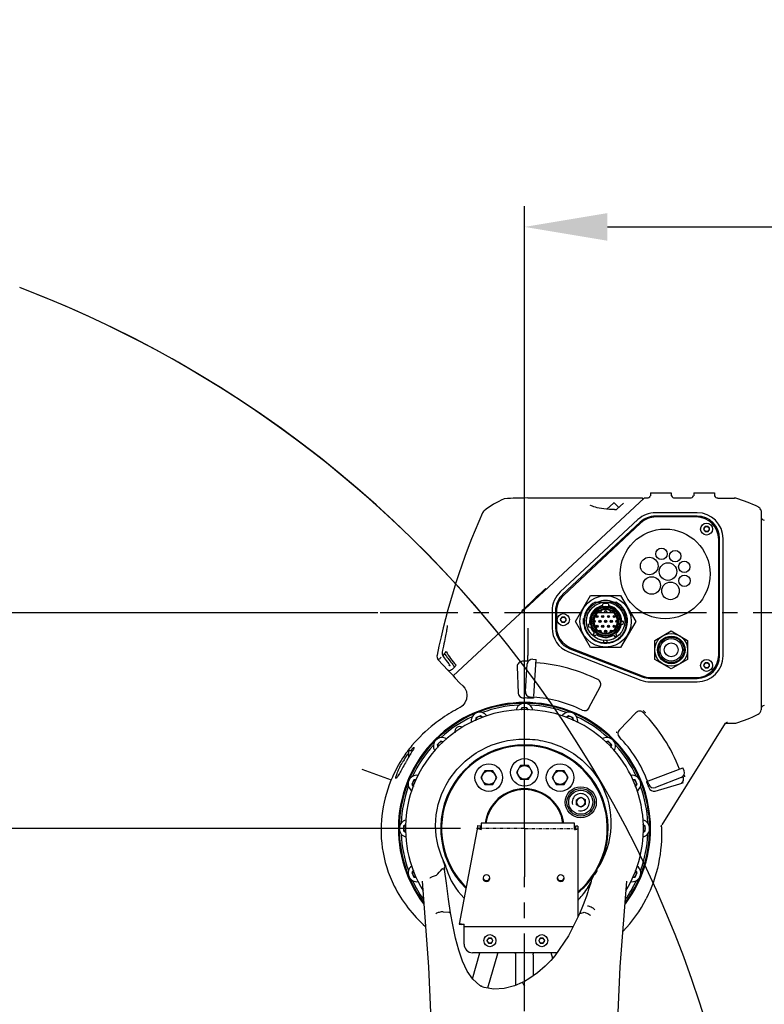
# Model space of a CAD drawing. Header units: millimetres. Extents: x 4086 to 10416, y 123 to 1549.
# Tile 95 of 99: x 9368 to 9439, y 1194 to 1289. Entities that reach past the tile are written whole.
import ezdxf

# ---------------------------------------------------------------- set-up
doc = ezdxf.new("R2010")
doc.units = ezdxf.units.MM
doc.linetypes.add('CENTER', pattern=[0.6, 0.375, -0.075, 0.075, -0.075])
for name, color, linetype in [('中心线', 7, 'Continuous'), ('尺寸标注', 7, 'Continuous'), ('运动范围', 7, 'Continuous')]:
    doc.layers.add(name, color=color, linetype=linetype)
doc.styles.add('思源黑', font='SourceHanSansCN-Normal.ttf')
doc.dimstyles.new('尺寸标注_1_6比例中六', dxfattribs={"dimtxt": 10, "dimasz": 8, "dimexe": 2, "dimexo": 1.5, "dimgap": 1, "dimtad": 1, "dimdec": 1, "dimlfac": 6, "dimdsep": 46, "dimtxsty": '思源黑', "dimcen": 0.09, "dimadec": 0, "dimazin": 0, "dimtp": 0.01, "dimtm": 0.01, "dimtfac": 1, "dimtdec": 1, "dimtofl": 0, "dimtmove": 0, "dimatfit": 3, "dimfxl": 1, "dimtolj": 1, "dimarcsym": 0})

# ---------------------------------------------------------------- blocks, each defined once
blk = doc.blocks.new('*D859')
at = {"layer": 'Defpoints', "color": 0}
for p in [(9524.581, 1268.926), (9524.581, 1243.388), (9416.26, 1215.502)]:
    blk.add_point(p, dxfattribs=at)
at = {"layer": '尺寸标注', "color": 0, "lineweight": -2}
for p, q in [((9416.26, 1217.002), (9416.26, 1270.926)), ((9524.581, 1244.888), (9524.581, 1270.926)), ((9424.26, 1268.926), (9516.581, 1268.926))]:
    blk.add_line(p, q, dxfattribs=at)
at = {"layer": '尺寸标注', "color": 0}
for points in [[(9424.26, 1270.259), (9424.26, 1267.593), (9416.26, 1268.926)], [(9516.581, 1267.593), (9516.581, 1270.259), (9524.581, 1268.926)]]:
    blk.add_solid(points, dxfattribs=at)
at = {"layer": '尺寸标注', "color": 0, "insert": (9470.323, 1275.104), "char_height": 10, "attachment_point": 5, "style": '思源黑'}
blk.add_mtext('\\A1;650', dxfattribs=at)
blk = doc.blocks.new('*D862')
at = {"layer": 'Defpoints', "color": 0}
for p in [(9192.214, 1210.835), (9411.594, 1210.835), (9400.932, 1109.18)]:
    blk.add_point(p, dxfattribs=at)
at = {"layer": '尺寸标注', "color": 0, "lineweight": -2}
for p, q in [((9410.094, 1210.835), (9190.214, 1210.835)), ((9192.214, 1117.18), (9192.214, 1202.835)), ((9399.432, 1109.18), (9190.214, 1109.18))]:
    blk.add_line(p, q, dxfattribs=at)
at = {"layer": '尺寸标注', "color": 0}
for points in [[(9193.547, 1202.835), (9190.881, 1202.835), (9192.214, 1210.835)], [(9190.881, 1117.18), (9193.547, 1117.18), (9192.214, 1109.18)]]:
    blk.add_solid(points, dxfattribs=at)
at = {"layer": '尺寸标注', "color": 0, "insert": (9186.036, 1159.91), "char_height": 10, "attachment_point": 5, "rotation": 90, "style": '思源黑'}
blk.add_mtext('\\A1;610', dxfattribs=at)
blk = doc.blocks.new('*D863')
at = {"layer": 'Defpoints', "color": 0}
for p in [(9403.61, 1231.666), (9192.214, 1210.835), (9411.594, 1210.835)]:
    blk.add_point(p, dxfattribs=at)
at = {"layer": '尺寸标注', "color": 0, "lineweight": -2}
for p, q in [((9402.11, 1231.666), (9190.214, 1231.666)), ((9192.214, 1223.666), (9192.214, 1218.835)), ((9410.094, 1210.835), (9190.214, 1210.835))]:
    blk.add_line(p, q, dxfattribs=at)
at = {"layer": '尺寸标注', "color": 0}
for points in [[(9193.547, 1223.666), (9190.881, 1223.666), (9192.214, 1231.666)], [(9190.881, 1218.835), (9193.547, 1218.835), (9192.214, 1210.835)]]:
    blk.add_solid(points, dxfattribs=at)
at = {"layer": '尺寸标注', "color": 0, "insert": (9186.036, 1221.479), "char_height": 10, "attachment_point": 5, "rotation": 90, "style": '思源黑'}
blk.add_mtext('\\A1;125', dxfattribs=at)
blk = doc.blocks.new('*D872')
at = {"layer": 'Defpoints', "color": 0}
for p in [(9416.26, 1321.141), (9424.034, 1034.189), (9655.547, 1034.189)]:
    blk.add_point(p, dxfattribs=at)
at = {"layer": '尺寸标注', "color": 0, "lineweight": -2}
for p, q in [((9417.76, 1321.141), (9657.547, 1321.141)), ((9655.547, 1313.141), (9655.547, 1042.189)), ((9425.534, 1034.189), (9657.547, 1034.189))]:
    blk.add_line(p, q, dxfattribs=at)
at = {"layer": '尺寸标注', "color": 0}
for points in [[(9656.881, 1313.141), (9654.214, 1313.141), (9655.547, 1321.141)], [(9654.214, 1042.189), (9656.881, 1042.189), (9655.547, 1034.189)]]:
    blk.add_solid(points, dxfattribs=at)
at = {"layer": '尺寸标注', "color": 0, "insert": (9649.37, 1177.917), "char_height": 10, "attachment_point": 5, "rotation": 90, "style": '思源黑'}
blk.add_mtext('\\A1;1721.9', dxfattribs=at)

msp = doc.modelspace()

# ---------------------------------------------------------------- linework, layer by layer
at = {"layer": '中心线', "linetype": 'CENTER', "ltscale": 20}
for p, q in [((9517.832, 1231.666), (9402.11, 1231.666)), ((9416.26, 1210.835), (9416.26, 1215.502)), ((9416.26, 1210.835), (9416.26, 1206.169)), ((9416.26, 1109.18), (9416.26, 1206.169))]:
    msp.add_line(p, q, dxfattribs=at)
at = {"layer": '运动范围', "linetype": 'Continuous'}
for p, q in [((9427.805, 1242.748), (9409.374, 1225.562)), ((9427.593, 1242.748), (9416.593, 1242.748)), ((9428.092, 1242.748), (9427.805, 1242.748)), ((9428.425, 1243.248), (9428.425, 1242.952)), ((9428.425, 1243.248), (9430.425, 1243.248)), ((9430.425, 1243.248), (9430.425, 1242.952)), ((9432.258, 1242.748), (9430.758, 1242.748)), ((9432.592, 1243.248), (9432.592, 1242.952)), ((9432.592, 1243.248), (9434.591, 1243.248)), ((9434.591, 1243.248), (9434.591, 1242.952)), ((9434.925, 1242.748), (9436.52, 1242.748)), ((9422.624, 1242.052), (9422.624, 1242.052)), ((9422.646, 1242.036), (9422.624, 1242.052)), ((9424.196, 1241.662), (9424.84, 1242.262)), ((9425.356, 1241.832), (9424.958, 1242.258)), ((9425.168, 1241.657), (9425.813, 1242.259)), ((9424.459, 1241.641), (9424.176, 1241.664)), ((9424.762, 1241.633), (9424.459, 1241.641)), ((9424.892, 1241.635), (9424.762, 1241.633)), ((9424.943, 1241.636), (9424.892, 1241.635)), ((9424.943, 1241.636), (9425.13, 1241.642)), ((9425.159, 1241.65), (9425.13, 1241.642)), ((9425.168, 1241.657), (9425.159, 1241.65)), ((9432.925, 1241.332), (9428.911, 1241.332)), ((9432.925, 1240.999), (9428.911, 1240.999)), ((9432.842, 1240.915), (9428.95, 1240.915)), ((9439.059, 1241.618), (9439.091, 1241.442)), ((9439.091, 1241.442), (9439.091, 1222.308)), ((9427.205, 1240.66), (9419.721, 1233.674)), ((9427.433, 1240.416), (9419.948, 1233.43)), ((9427.467, 1240.328), (9420.026, 1233.341)), ((9433.697, 1239.999), (9433.553, 1239.749)), ((9433.986, 1239.999), (9433.697, 1239.999)), ((9434.13, 1239.749), (9433.986, 1239.999)), ((9433.553, 1239.749), (9433.697, 1239.499)), ((9433.697, 1239.499), (9433.986, 1239.499)), ((9433.986, 1239.499), (9434.13, 1239.749)), ((9435.008, 1227.584), (9435.008, 1238.749)), ((9435.091, 1227.5), (9435.091, 1238.832)), ((9435.425, 1227.5), (9435.425, 1238.832)), ((9418.278, 1233.981), (9418.26, 1233.962)), ((9418.295, 1233.999), (9418.278, 1233.981)), ((9421.189, 1230.833), (9422.641, 1233.347)), ((9422.641, 1233.347), (9425.544, 1233.347)), ((9425.544, 1233.347), (9426.996, 1230.833)), ((9423.095, 1232.7), (9425.09, 1232.7)), ((9423.826, 1232.359), (9423.826, 1232.535)), ((9424.008, 1232.266), (9424.008, 1232.192)), ((9424.177, 1232.192), (9424.177, 1232.266)), ((9424.359, 1232.535), (9424.359, 1232.359)), ((9418.926, 1231.847), (9418.926, 1230.21)), ((9419.26, 1231.847), (9419.26, 1230.21)), ((9419.343, 1231.762), (9419.343, 1230.308)), ((9422.389, 1231.959), (9422.266, 1231.746)), ((9422.282, 1231.688), (9422.406, 1231.616)), ((9422.406, 1231.616), (9422.456, 1231.702)), ((9422.424, 1231.646), (9422.428, 1231.644)), ((9422.435, 1231.981), (9422.434, 1231.979)), ((9422.447, 1231.974), (9422.571, 1231.902)), ((9422.522, 1231.816), (9422.571, 1231.902)), ((9422.554, 1231.872), (9422.558, 1231.869)), ((9424.008, 1232.192), (9424.177, 1232.192)), ((9425.738, 1231.974), (9425.614, 1231.902)), ((9425.614, 1231.902), (9425.664, 1231.816)), ((9425.631, 1231.872), (9425.627, 1231.869)), ((9425.729, 1231.702), (9425.779, 1231.616)), ((9425.761, 1231.646), (9425.757, 1231.644)), ((9425.903, 1231.688), (9425.779, 1231.616)), ((9425.919, 1231.746), (9425.796, 1231.959)), ((9419.865, 1231.25), (9419.721, 1231)), ((9419.721, 1231), (9419.865, 1230.75)), ((9420.154, 1231.25), (9419.865, 1231.25)), ((9419.865, 1230.75), (9420.154, 1230.75)), ((9420.298, 1231), (9420.154, 1231.25)), ((9420.154, 1230.75), (9420.298, 1231)), ((9422.641, 1228.319), (9421.189, 1230.833)), ((9421.972, 1230.569), (9421.972, 1231.098)), ((9421.972, 1231.098), (9421.993, 1231.098)), ((9421.993, 1230.569), (9421.972, 1230.569)), ((9422.567, 1230.562), (9422.399, 1230.517)), ((9426.996, 1230.833), (9425.544, 1228.319)), ((9425.619, 1230.566), (9425.792, 1230.551)), ((9425.815, 1230.816), (9425.642, 1230.831)), ((9422.468, 1230.26), (9422.636, 1230.305)), ((9422.998, 1229.736), (9422.886, 1229.603)), ((9423.091, 1229.432), (9423.203, 1229.565)), ((9424.869, 1229.492), (9424.968, 1229.35)), ((9425.187, 1229.503), (9425.087, 1229.645)), ((9428.842, 1228.997), (9430.425, 1229.912)), ((9430.425, 1229.912), (9432.008, 1228.997)), ((9422.854, 1229.118), (9422.853, 1229.119)), ((9423.049, 1228.997), (9423.047, 1228.998)), ((9423.927, 1228.837), (9423.927, 1228.981)), ((9423.968, 1228.981), (9423.927, 1228.981)), ((9423.962, 1228.981), (9423.962, 1228.986)), ((9423.97, 1228.795), (9424.215, 1228.795)), ((9424.258, 1228.981), (9424.093, 1228.981)), ((9424.223, 1228.981), (9424.223, 1228.986)), ((9424.258, 1228.837), (9424.258, 1228.981)), ((9428.842, 1227.169), (9428.842, 1228.997)), ((9432.008, 1228.997), (9432.008, 1227.169)), ((9408.378, 1227.492), (9408.374, 1227.492)), ((9420.52, 1227.88), (9427.488, 1225.17)), ((9420.641, 1228.191), (9427.609, 1225.481)), ((9420.715, 1228.293), (9427.626, 1225.568)), ((9425.544, 1228.319), (9422.641, 1228.319)), ((9407.916, 1227.166), (9407.959, 1227.181)), ((9407.916, 1227.166), (9408.895, 1226.082)), ((9409.043, 1226.62), (9408.975, 1226.556)), ((9409.048, 1226.614), (9409.072, 1226.572)), ((9409.072, 1226.572), (9409.079, 1226.559)), ((9416.35, 1224.067), (9416.536, 1226.727)), ((9417.07, 1227.191), (9417.402, 1227.168)), ((9417.153, 1223.599), (9417.402, 1227.168)), ((9430.425, 1226.255), (9428.842, 1227.169)), ((9432.008, 1227.169), (9430.425, 1226.255)), ((9433.697, 1226.834), (9433.553, 1226.584)), ((9433.553, 1226.584), (9433.697, 1226.334)), ((9433.986, 1226.834), (9433.697, 1226.834)), ((9434.13, 1226.584), (9433.986, 1226.834)), ((9433.986, 1226.334), (9434.13, 1226.584)), ((9408.894, 1226.083), (9409.339, 1225.639)), ((9415.566, 1226.464), (9415.655, 1223.917)), ((9433.697, 1226.334), (9433.986, 1226.334)), ((9428.394, 1225.334), (9432.925, 1225.334)), ((9428.394, 1225), (9432.925, 1225)), ((9428.42, 1225.417), (9432.842, 1225.417)), ((9410.317, 1224.601), (9410.499, 1224.382)), ((9422.489, 1222.482), (9423.576, 1224.527)), ((9416.814, 1223.534), (9417.146, 1223.51)), ((9417.147, 1223.521), (9417.139, 1223.405)), ((9410.028, 1222.509), (9410.027, 1222.508)), ((9410.027, 1222.508), (9410.027, 1222.508)), ((9410.029, 1222.509), (9410.028, 1222.509)), ((9416.02, 1222.501), (9415.881, 1222.261)), ((9416.501, 1222.501), (9416.02, 1222.501)), ((9416.639, 1222.261), (9416.501, 1222.501)), ((9427.021, 1222.013), (9425.423, 1220.359)), ((9411.574, 1221.521), (9411.537, 1221.245)), ((9412.018, 1221.705), (9411.574, 1221.521)), ((9412.236, 1221.538), (9412.018, 1221.705)), ((9420.502, 1221.705), (9420.284, 1221.538)), ((9420.946, 1221.521), (9420.502, 1221.705)), ((9420.983, 1221.245), (9420.946, 1221.521)), ((9435.643, 1220.999), (9429.504, 1211.174)), ((9435.671, 1221.001), (9436.52, 1221.001)), ((9435.736, 1221.054), (9435.817, 1221.093)), ((9435.817, 1221.093), (9435.841, 1221.101)), ((9408.182, 1219.254), (9407.841, 1218.914)), ((9408.445, 1219.184), (9408.182, 1219.254)), ((9424.339, 1219.254), (9424.075, 1219.184)), ((9424.679, 1218.914), (9424.339, 1219.254)), ((9405.095, 1217.735), (9405.095, 1218.335)), ((9405.449, 1218.335), (9405.095, 1218.335)), ((9407.841, 1218.914), (9407.914, 1218.644)), ((9424.606, 1218.644), (9424.679, 1218.914)), ((9403.418, 1215.51), (9400.6, 1216.535)), ((9412.434, 1216.416), (9412.049, 1215.75)), ((9413.204, 1216.416), (9412.434, 1216.416)), ((9413.589, 1215.75), (9413.204, 1216.416)), ((9415.875, 1216.918), (9415.49, 1216.251)), ((9415.49, 1216.251), (9415.875, 1215.585)), ((9416.645, 1216.918), (9415.875, 1216.918)), ((9417.03, 1216.251), (9416.645, 1216.918)), ((9416.645, 1215.585), (9417.03, 1216.251)), ((9419.316, 1216.416), (9418.931, 1215.75)), ((9420.086, 1216.416), (9419.316, 1216.416)), ((9420.471, 1215.75), (9420.086, 1216.416)), ((9428.217, 1215.425), (9431.556, 1216.707)), ((9431.676, 1216.396), (9431.556, 1216.707)), ((9405.575, 1215.522), (9405.391, 1215.077)), ((9405.843, 1215.557), (9405.575, 1215.522)), ((9412.049, 1215.75), (9412.434, 1215.083)), ((9413.204, 1215.083), (9413.589, 1215.75)), ((9415.875, 1215.585), (9416.645, 1215.585)), ((9418.931, 1215.75), (9419.316, 1215.083)), ((9420.086, 1215.083), (9420.471, 1215.75)), ((9426.945, 1215.522), (9426.677, 1215.557)), ((9427.13, 1215.077), (9426.945, 1215.522)), ((9428.058, 1215.364), (9428.139, 1215.395)), ((9428.253, 1215.082), (9428.134, 1215.393)), ((9428.879, 1214.454), (9431.257, 1215.136)), ((9431.388, 1215.75), (9428.899, 1214.794)), ((9405.391, 1215.077), (9405.562, 1214.854)), ((9412.434, 1215.083), (9413.204, 1215.083)), ((9419.316, 1215.083), (9420.086, 1215.083)), ((9426.959, 1214.854), (9427.13, 1215.077)), ((9428.172, 1215.054), (9428.165, 1215.073)), ((9421.276, 1213.603), (9421.687, 1213.852)), ((9421.286, 1213.122), (9421.276, 1213.603)), ((9421.687, 1213.852), (9422.109, 1213.62)), ((9422.109, 1213.62), (9422.119, 1213.139)), ((9421.707, 1212.89), (9421.286, 1213.122)), ((9422.119, 1213.139), (9421.707, 1212.89)), ((9412.094, 1211.333), (9412.094, 1210.732)), ((9421.093, 1211.333), (9412.094, 1211.333)), ((9421.093, 1210.732), (9421.093, 1211.333)), ((9404.827, 1211.21), (9404.595, 1211.076)), ((9404.595, 1211.076), (9404.595, 1210.595)), ((9404.595, 1210.595), (9404.839, 1210.454)), ((9411.765, 1211.127), (9409.957, 1201.589)), ((9411.765, 1210.899), (9411.765, 1211.127)), ((9411.765, 1211.127), (9412.012, 1211.088)), ((9412.012, 1210.86), (9412.012, 1211.088)), ((9421.176, 1211.074), (9421.176, 1210.846)), ((9421.426, 1211.074), (9421.176, 1211.074)), ((9421.426, 1211.074), (9421.426, 1202.313)), ((9427.681, 1210.454), (9427.925, 1210.595)), ((9427.925, 1211.076), (9427.693, 1211.21)), ((9427.925, 1210.595), (9427.925, 1211.076)), ((9405.552, 1206.804), (9405.391, 1206.594)), ((9405.391, 1206.594), (9405.575, 1206.149)), ((9408.547, 1206.912), (9408.55, 1207.079)), ((9408.555, 1206.871), (9408.547, 1206.912)), ((9408.55, 1207.079), (9408.56, 1207.107)), ((9408.555, 1206.871), (9408.556, 1206.868)), ((9408.559, 1207.417), (9408.556, 1207.43)), ((9408.565, 1207.365), (9408.559, 1207.417)), ((9408.56, 1207.108), (9408.56, 1207.108)), ((9408.588, 1207.359), (9408.613, 1207.292)), ((9408.639, 1207.245), (9408.632, 1207.243)), ((9423.152, 1206.597), (9423.01, 1206.386)), ((9423.248, 1206.755), (9423.152, 1206.597)), ((9423.254, 1206.767), (9423.248, 1206.755)), ((9423.255, 1206.768), (9423.254, 1206.767)), ((9423.258, 1206.775), (9423.255, 1206.768)), ((9426.945, 1206.149), (9427.13, 1206.594)), ((9427.13, 1206.594), (9426.968, 1206.804)), ((9405.575, 1206.149), (9405.855, 1206.112)), ((9406.392, 1205.733), (9406.392, 1205.732)), ((9422.703, 1205.754), (9422.626, 1205.472)), ((9422.713, 1205.807), (9422.703, 1205.754)), ((9422.735, 1205.906), (9422.713, 1205.807)), ((9422.713, 1205.807), (9422.713, 1205.807)), ((9422.878, 1206.206), (9422.735, 1205.906)), ((9425.513, 1197.488), (9426.128, 1205.733)), ((9426.128, 1205.732), (9426.128, 1205.733)), ((9426.665, 1206.112), (9426.945, 1206.149)), ((9422.381, 1204.728), (9422.239, 1204.301)), ((9422.455, 1204.965), (9422.381, 1204.728)), ((9422.477, 1205.035), (9422.455, 1204.965)), ((9422.576, 1205.331), (9422.477, 1205.035)), ((9422.601, 1205.399), (9422.576, 1205.331)), ((9422.626, 1205.472), (9422.601, 1205.399)), ((9422.092, 1203.895), (9421.933, 1203.467)), ((9422.177, 1204.128), (9422.092, 1203.895)), ((9422.239, 1204.301), (9422.177, 1204.128)), ((9408.418, 1202.778), (9408.969, 1202.745)), ((9421.801, 1203.134), (9421.633, 1202.744)), ((9421.873, 1203.312), (9421.801, 1203.134)), ((9421.933, 1203.467), (9421.873, 1203.312)), ((9421.424, 1202.521), (9421.415, 1202.5)), ((9421.566, 1202.599), (9421.528, 1202.515)), ((9421.528, 1202.515), (9421.528, 1202.515)), ((9421.633, 1202.744), (9421.566, 1202.6)), ((9421.566, 1202.6), (9421.566, 1202.599)), ((9421.607, 1202.631), (9421.947, 1202.734)), ((9409.957, 1201.589), (9410.076, 1201.645)), ((9409.957, 1201.589), (9410.203, 1201.549)), ((9410.203, 1201.549), (9410.313, 1201.601)), ((9410.427, 1199.67), (9410.427, 1201.603)), ((9420.933, 1201.336), (9410.427, 1201.336)), ((9412.783, 1200.253), (9412.638, 1200.003)), ((9412.638, 1200.003), (9412.783, 1199.753)), ((9413.071, 1200.253), (9412.783, 1200.253)), ((9413.216, 1200.003), (9413.071, 1200.253)), ((9413.071, 1199.753), (9413.216, 1200.003)), ((9417.782, 1200.253), (9417.638, 1200.003)), ((9417.638, 1200.003), (9417.782, 1199.753)), ((9418.071, 1200.253), (9417.782, 1200.253)), ((9418.215, 1200.003), (9418.071, 1200.253)), ((9418.071, 1199.753), (9418.215, 1200.003)), ((9412.783, 1199.753), (9413.071, 1199.753)), ((9417.782, 1199.753), (9418.071, 1199.753)), ((9411.231, 1196.319), (9411.953, 1198.837)), ((9419.396, 1198.837), (9411.261, 1198.837)), ((9413.659, 1198.74), (9412.708, 1195.426)), ((9413.652, 1198.707), (9413.638, 1198.668)), ((9415.427, 1198.646), (9415.392, 1198.795)), ((9415.427, 1195.7), (9415.427, 1198.646)), ((9417.093, 1198.646), (9417.124, 1198.785)), ((9417.093, 1198.646), (9417.093, 1196.599)), ((9417.101, 1198.379), (9417.093, 1198.309)), ((9419.203, 1198.551), (9418.822, 1198.096)), ((9418.994, 1198.278), (9418.834, 1198.837)), ((9418.882, 1198.668), (9418.868, 1198.706)), ((9418.903, 1198.178), (9418.899, 1198.173)), ((9418.996, 1198.279), (9418.903, 1198.178)), ((9412.167, 1195.564), (9411.944, 1195.685)), ((9412.018, 1195.621), (9412.009, 1195.624)), ((9412.375, 1195.486), (9412.017, 1195.621))]:
    msp.add_line(p, q, dxfattribs=at)
at = {"layer": '运动范围', "linetype": 'CENTER'}
for q in [(9411.594, 1210.835), (9420.926, 1210.835)]:
    msp.add_line((9416.26, 1210.835), q, dxfattribs=at)
at = {"layer": '运动范围', "linetype": 'Continuous'}
for points in [[(9422.832, 1241.949), (9422.727, 1241.992), (9422.653, 1242.031), (9422.646, 1242.036)], [(9424.176, 1241.664), (9423.916, 1241.695), (9423.682, 1241.733), (9423.473, 1241.773), (9423.285, 1241.815), (9423.115, 1241.859), (9422.963, 1241.904), (9422.832, 1241.949)], [(9408.798, 1230.425), (9408.798, 1230.425), (9408.798, 1230.41), (9408.798, 1230.374), (9408.794, 1230.322), (9408.787, 1230.255)], [(9408.764, 1230.081), (9408.748, 1229.975), (9408.728, 1229.858), (9408.705, 1229.729), (9408.679, 1229.587), (9408.649, 1229.433), (9408.616, 1229.266), (9408.579, 1229.086)], [(9408.787, 1230.255), (9408.777, 1230.174), (9408.764, 1230.081)], [(9408.438, 1228.45), (9408.354, 1228.068), (9408.31, 1227.866)], [(9408.579, 1229.086), (9408.537, 1228.892), (9408.491, 1228.682), (9408.438, 1228.45)], [(9408.31, 1227.866), (9408.304, 1227.687), (9408.374, 1227.492)], [(9408.374, 1227.492), (9408.501, 1227.328), (9408.721, 1227.044), (9408.954, 1226.745)], [(9408.954, 1226.745), (9409.009, 1226.672), (9409.048, 1226.614)], [(9409.374, 1225.562), (9409.584, 1225.34), (9410.037, 1224.876), (9410.317, 1224.601)], [(9410.499, 1224.382), (9410.652, 1224.06), (9410.713, 1223.686), (9410.664, 1223.307), (9410.518, 1222.972), (9410.319, 1222.723)], [(9410.319, 1222.723), (9410.149, 1222.582), (9410.054, 1222.523)], [(9410.249, 1222.655), (9410.148, 1222.58), (9410.048, 1222.519)], [(9429.454, 1211.008), (9429.454, 1210.994), (9429.454, 1210.995), (9429.459, 1211.033)], [(9429.459, 1211.033), (9429.474, 1211.094), (9429.499, 1211.159)], [(9408.354, 1206.947), (9408.333, 1206.942), (9408.315, 1206.928)], [(9408.565, 1207.326), (9408.55, 1207.37), (9408.526, 1207.448), (9408.52, 1207.468)], [(9409.126, 1202.675), (9408.939, 1203.998), (9408.727, 1205.561), (9408.556, 1206.868)], [(9406.392, 1205.733), (9407.007, 1197.489), (9407.401, 1188.653), (9407.527, 1180.016)], [(9407.724, 1206.286), (9407.753, 1206.297), (9407.777, 1206.317)], [(9411.944, 1195.685), (9411.263, 1196.272), (9410.717, 1197.064), (9410.282, 1198.011), (9409.925, 1199.076), (9409.618, 1200.248), (9409.341, 1201.531), (9409.125, 1202.677)], [(9421.528, 1202.515), (9420.496, 1200.47), (9419.203, 1198.551)], [(9418.899, 1198.174), (9418.264, 1197.533), (9417.513, 1196.891), (9416.698, 1196.324), (9416.266, 1196.075)], [(9424.993, 1180.016), (9425.12, 1188.653), (9425.513, 1197.488)], [(9416.039, 1195.962), (9415.298, 1195.645), (9414.287, 1195.378), (9413.291, 1195.321), (9412.375, 1195.486)], [(9416.265, 1196.075), (9416.096, 1195.99), (9416.039, 1195.962)], [(9416.26, 1195.58), (9416.259, 1195.591), (9416.254, 1195.599)]]:
    msp.add_lwpolyline(points, dxfattribs=at)
for centre, radius in [((9433.841, 1239.749), 0.583), ((9433.841, 1239.749), 0.25), ((9429.842, 1235.416), 4.333), ((9428.306, 1236.182), 0.848), ((9429.484, 1237.349), 0.552), ((9430.81, 1237.127), 0.552), ((9430.113, 1235.644), 0.848), ((9431.684, 1236.105), 0.552), ((9428.537, 1234.301), 0.848), ((9431.696, 1234.759), 0.552), ((9430.358, 1233.779), 0.848), ((9424.093, 1230.833), 2.48), ((9424.093, 1230.833), 1.852), ((9424.093, 1230.833), 1.456), ((9424.093, 1230.833), 1.435), ((9420.01, 1231), 0.583), ((9424.093, 1230.833), 1.357), ((9424.093, 1230.833), 1.225), ((9423.267, 1231.311), 0.106), ((9423.267, 1231.311), 0.0832), ((9423.542, 1231.786), 0.106), ((9423.542, 1231.786), 0.0832), ((9423.817, 1231.311), 0.106), ((9423.817, 1231.311), 0.0832), ((9424.093, 1231.786), 0.106), ((9424.093, 1231.786), 0.0832), ((9424.368, 1231.311), 0.106), ((9424.368, 1231.311), 0.0832), ((9424.643, 1231.786), 0.106), ((9424.643, 1231.786), 0.0832), ((9424.918, 1231.311), 0.106), ((9424.918, 1231.311), 0.0832), ((9420.01, 1231), 0.25), ((9422.992, 1230.833), 0.106), ((9422.992, 1230.833), 0.0832), ((9423.267, 1230.355), 0.106), ((9423.267, 1230.355), 0.0832), ((9423.542, 1230.833), 0.106), ((9423.542, 1230.833), 0.0832), ((9423.817, 1230.355), 0.106), ((9423.817, 1230.355), 0.0832), ((9424.093, 1230.833), 0.106), ((9424.093, 1230.833), 0.0832), ((9424.368, 1230.355), 0.106), ((9424.368, 1230.355), 0.0832), ((9424.643, 1230.833), 0.106), ((9424.643, 1230.833), 0.0832), ((9424.918, 1230.355), 0.106), ((9424.918, 1230.355), 0.0832), ((9425.193, 1230.833), 0.106), ((9425.193, 1230.833), 0.0832), ((9423.542, 1229.881), 0.106), ((9423.542, 1229.881), 0.0832), ((9424.093, 1229.881), 0.106), ((9424.093, 1229.881), 0.0832), ((9424.643, 1229.881), 0.106), ((9424.643, 1229.881), 0.0832), ((9430.425, 1228.083), 1.583), ((9430.425, 1228.083), 1.333), ((9430.425, 1228.083), 1.231), ((9430.425, 1228.083), 1.083), ((9430.425, 1228.083), 0.667), ((9433.841, 1226.584), 0.583), ((9433.841, 1226.584), 0.25), ((9412.819, 1215.75), 1.333), ((9416.26, 1216.251), 1.333), ((9419.701, 1215.75), 1.333), ((9412.819, 1215.75), 0.667), ((9416.26, 1216.251), 0.667), ((9419.701, 1215.75), 0.667), ((9421.697, 1213.371), 1.5), ((9421.697, 1213.371), 1.333), ((9421.697, 1213.371), 1.167), ((9412.927, 1200.003), 0.583), ((9412.927, 1200.003), 0.25), ((9417.927, 1200.003), 0.583), ((9417.927, 1200.003), 0.25)]:
    msp.add_circle(centre, radius, dxfattribs=at)
for centre, radius, start, end in [((9416.26, 1109.18), 211.961, 290, 150), ((9328.224, 1160.008), 110.306, 39.15224, 69.11447), ((9328.224, 1160.008), 110.306, 350.88553, 69.11447), ((9416.593, 1206.711), 36.038, 90, 93.58005), ((9427.593, 1242.665), 0.0833, 313, 90), ((9428.092, 1243.082), 0.333, 270, 338.01568), ((9430.758, 1243.082), 0.333, 201.98432, 270), ((9432.258, 1243.082), 0.333, 270, 338.01568), ((9434.925, 1243.082), 0.333, 201.98432, 270), ((9436.52, 1242.249), 0.5, 73.68281, 90), ((9432.915, 1229.933), 13.332, 63.74736, 73.68281), ((9417.63, 1234.988), 8.373, 113.5342, 129.09647), ((9414.353, 1242.512), 0.167, 93.58005, 113.49667), ((9424.897, 1242.202), 0.0833, 43, 133), ((9438.591, 1241.442), 0.5, 20.65169, 63.74736), ((9473.146, 1214.282), 66.659, 156.08798, 168.504), ((9412.666, 1241.098), 0.5, 129.13136, 156.08798), ((9428.911, 1238.832), 2.5, 90, 133.02507), ((9428.911, 1238.832), 2.166, 90, 133.02507), ((9428.95, 1238.749), 2.166, 90, 133.19955), ((9432.842, 1238.749), 2.166, 0, 90), ((9432.925, 1238.832), 2.5, 0, 90), ((9432.925, 1238.832), 2.166, 0, 90), ((9439.424, 1240.942), 0.333, 180, 267), ((9421.426, 1231.847), 2.5, 133.02507, 180), ((9421.426, 1231.847), 2.166, 133.02507, 180), ((9421.51, 1231.762), 2.166, 133.19955, 180), ((9390.568, 1259.37), 37.478, 313.57612, 314.28193), ((9424.093, 1230.833), 2.116, 118.11543, 232.58424), ((9424.093, 1230.833), 1.549, 99.91175, 190.0627), ((9424.093, 1230.833), 2.116, 234.17124, 61.88458), ((9424.093, 1230.833), 2.014, 67.96153, 112.0325), ((9424.093, 1230.833), 1.723, 81.09532, 98.90468), ((9424.093, 1230.833), 1.549, 359.9373, 80.08825), ((9424.093, 1230.833), 1.959, 49.49983, 72.3781), ((9424.138, 1230.787), 1.966, 36.67766, 51.3853), ((9422.303, 1231.725), 0.0423, 150, 240), ((9424.062, 1230.776), 2.025, 152.66653, 152.90811), ((9422.426, 1231.937), 0.0423, 60, 150), ((9424.093, 1230.833), 1.141, 125.01457, 174.99309), ((9424.093, 1230.833), 1.141, 64.97698, 115.02302), ((9424.093, 1230.833), 1.141, 5.00778, 54.98629), ((9425.76, 1231.937), 0.0423, 30, 120), ((9425.882, 1231.725), 0.0423, 300, 30), ((9424.093, 1230.833), 1.723, 190.56112, 199.43888), ((9424.093, 1230.833), 1.141, 185.00778, 234.98629), ((9424.093, 1230.833), 1.141, 305.01457, 354.99309), ((9424.093, 1230.833), 1.549, 309.9373, 350.0627), ((9424.093, 1230.833), 1.723, 350.56112, 359.43888), ((9421.426, 1230.21), 2.5, 180, 248.74949), ((9421.426, 1230.21), 2.166, 180, 248.74949), ((9421.51, 1230.308), 2.166, 180, 248.48412), ((9424.093, 1230.833), 2.074, 196.58496, 307.41506), ((9424.093, 1230.833), 1.549, 199.9373, 225.0627), ((9424.093, 1230.833), 1.723, 225.56112, 234.43888), ((9424.093, 1230.833), 1.549, 234.9373, 300.0627), ((9424.093, 1230.833), 1.141, 244.97698, 295.02302), ((9424.093, 1230.833), 1.723, 300.56112, 309.43888), ((9424.065, 1230.85), 2.113, 233.4623, 235.00352), ((9424.066, 1230.852), 2.116, 235.0506, 241.1979), ((9424.062, 1230.845), 2.107, 241.25767, 242.02112), ((9423.97, 1228.837), 0.0423, 180, 270), ((9424.215, 1228.837), 0.0423, 270, 0), ((9424.064, 1230.817), 2.078, 292.58329, 308.30427), ((9408.314, 1227.467), 0.5, 168.504, 217.08421), ((9432.842, 1227.584), 2.166, 270, 0), ((9432.925, 1227.5), 2.5, 270, 0), ((9432.925, 1227.5), 2.166, 270, 0), ((9416.065, 1226.481), 0.5, 90.7051, 182.00861), ((9416.26, 1210.835), 16.147, 88.70794, 90.71372), ((9417.035, 1226.692), 0.5, 86, 176), ((9416.26, 1210.835), 16.03, 63.72546, 86), ((9409.398, 1225.697), 0.0833, 225, 254.33333), ((9423.135, 1224.761), 0.5, 331.99116, 63.7343), ((9428.394, 1227.5), 2.5, 248.74949, 270), ((9428.394, 1227.5), 2.166, 248.74949, 270), ((9428.42, 1227.584), 2.166, 248.48412, 270), ((9416.154, 1223.935), 0.5, 181.99273, 270.46978), ((9416.849, 1224.032), 0.5, 176, 266), ((9416.26, 1210.835), 12.165, 323.26622, 216.73379), ((9416.26, 1210.835), 12.082, 323.70085, 216.29917), ((9416.26, 1210.835), 11.915, 92.57275, 109.99184), ((9416.26, 1222.084), 0.833, 12.28046, 167.71954), ((9416.26, 1210.823), 12.613, 87.508, 90.4625), ((9416.26, 1210.835), 11.915, 70.00769, 87.42893), ((9416.26, 1210.823), 12.612, 86.00285, 87.50745), ((9439.424, 1222.391), 0.333, 93, 180), ((9416.26, 1210.835), 11.482, 328.37848, 211.62153), ((9417.944, 1207.451), 17.012, 117.73633, 124.31092), ((9411.955, 1221.228), 0.833, 35.01968, 190.44619), ((9416.26, 1222.084), 0.417, 30, 150), ((9420.565, 1221.228), 0.833, 349.55381, 144.98032), ((9422.048, 1222.717), 0.5, 244.02124, 332.01312), ((9427.38, 1221.666), 0.5, 44.24157, 136.00201), ((9413.43, 1207.381), 20.619, 45.11097, 46.07323), ((9416.26, 1210.835), 16.022, 21, 44.24358), ((9432.915, 1233.816), 13.332, 286.31719, 296.25264), ((9438.591, 1222.308), 0.5, 296.25264, 0), ((9416.26, 1210.835), 11.915, 115.11257, 132.48115), ((9411.955, 1221.228), 0.417, 52.5, 172.5), ((9420.565, 1221.228), 0.417, 7.5, 127.5), ((9416.26, 1210.835), 11.915, 47.52308, 64.8863), ((9436.52, 1221.501), 0.5, 270, 286.31719), ((9410.011, 1220.188), 0.483, 55.75653, 192.40722), ((9425.678, 1220.005), 0.545, 160.87964, 172.01541), ((9425.783, 1220.012), 0.5, 135.99263, 223.9464), ((9408.306, 1218.789), 0.833, 57.77145, 213.16021), ((9408.306, 1218.789), 0.417, 75, 195), ((9424.214, 1218.789), 0.833, 326.83979, 122.22855), ((9424.214, 1218.789), 0.417, 345, 105), ((9415.248, 1210.643), 12.813, 140.20242, 146.99169), ((9397.701, 1222.842), 8.964, 329.83301, 330.32987), ((9416.26, 1210.835), 11.915, 137.63291, 154.91666), ((9416.26, 1210.835), 8.082, 334.44732, 225.52218), ((9416.26, 1210.835), 7.999, 310.31637, 225.19967), ((9416.26, 1210.835), 11.915, 25.08506, 42.36548), ((9415.433, 1210.535), 13.028, 147.03506, 155.89113), ((9412.268, 1212.662), 9.015, 149.0133, 150.00901), ((9412.334, 1212.622), 9.093, 148.57276, 149.01494), ((9412.371, 1212.6), 9.135, 147.13214, 148.57262), ((9442.521, 1195.667), 43.448, 149.97603, 150.33857), ((9443.952, 1194.831), 45.105, 149.48364, 149.96646), ((9431.209, 1216.217), 0.5, 291, 21), ((9405.868, 1215.14), 0.833, 80.53572, 235.8586), ((9405.868, 1215.14), 0.417, 97.5, 217.5), ((9426.653, 1215.14), 0.833, 304.1414, 99.46428), ((9426.653, 1215.14), 0.417, 322.5, 82.5), ((9416.195, 1210.81), 12.707, 19.60331, 21.00225), ((9431.119, 1215.616), 0.5, 285.99655, 17.81855), ((9416.26, 1210.835), 16.109, 17.83537, 18.1987), ((9409.11, 1208.44), 23.805, 18.36222, 18.49404), ((9408.968, 1208.393), 23.955, 18.04256, 18.36177), ((9416.26, 1210.835), 11.915, 160.13728, 177.36735), ((9416.26, 1210.835), 3.833, 7.48701, 172.51299), ((9416.26, 1210.835), 3.75, 7.75311, 172.24689), ((9421.697, 1213.371), 0.833, 255, 195), ((9416.26, 1210.835), 11.915, 2.63237, 19.86287), ((9416.226, 1210.821), 12.674, 18.1949, 19.51345), ((9428.72, 1215.261), 0.5, 201, 291), ((9428.741, 1214.935), 0.5, 198.20413, 286.0093), ((9421.697, 1213.371), 0.417, 1.21135, 180.0553), ((9421.697, 1213.371), 0.417, 181.21135, 0.0553), ((9405.011, 1210.835), 0.833, 103.31248, 258.54152), ((9427.509, 1210.835), 0.833, 281.45848, 76.68752), ((9405.011, 1210.835), 0.417, 120, 240), ((9421.093, 1211.681), 0.949, 269.96797, 275.01308), ((9427.509, 1210.835), 0.417, 300, 60), ((9411.85, 1210.585), 17.649, 1.37897, 1.70429), ((9416.26, 1210.835), 11.915, 182.63237, 199.86287), ((9416.26, 1210.835), 11.915, 340.13728, 357.36735), ((9404.788, 1206.013), 3.997, 23.16012, 24.91741), ((9404.661, 1205.933), 4.186, 22.75906, 25.17438), ((9404.48, 1205.88), 4.332, 22.47468, 23.17328), ((9404.175, 1205.727), 4.714, 21.90552, 22.78589), ((9405.868, 1206.531), 0.833, 126.10169, 281.21189), ((9405.868, 1206.531), 0.417, 142.5, 262.5), ((9403.439, 1205.437), 5.505, 19.18135, 21.85558), ((9408.132, 1207.325), 0.436, 13.93812, 17.0283), ((9405.776, 1206.293), 3.008, 20.74905, 22.2667), ((9408.304, 1207.355), 0.262, 358.42515, 2.01119), ((9408.245, 1207.223), 0.336, 0.194, 17.78898), ((9415.523, 1209.854), 7.37, 200.34402, 200.75414), ((9415.069, 1208.872), 6.633, 194.19247, 195.07966), ((9415.089, 1208.877), 6.654, 195.07997, 196.62829), ((9415.101, 1208.881), 6.666, 196.6279, 197.00363), ((9423.468, 1206.287), 0.501, 144.39735, 152.79202), ((9416.163, 1211.518), 8.484, 324.39083, 326.17698), ((9416.231, 1211.473), 8.402, 326.17379, 330.60722), ((9426.653, 1206.531), 0.833, 258.78811, 53.89831), ((9426.653, 1206.531), 0.417, 277.5, 37.5), ((9416.26, 1210.835), 11.915, 205.08506, 214.97859), ((9412.555, 1206.034), 0.295, 171.55564, 179.97731), ((9412.559, 1206.12), 0.298, 188.43695, 196.41796), ((9412.557, 1206.12), 0.297, 196.42366, 197.33709), ((9412.63, 1206.12), 0.297, 342.66291, 343.57634), ((9412.629, 1206.12), 0.298, 343.58204, 351.56305), ((9412.632, 1206.034), 0.295, 0.02269, 8.44436), ((9419.721, 1206.034), 0.295, 171.55564, 179.97731), ((9419.725, 1206.12), 0.298, 188.43695, 196.41796), ((9419.723, 1206.12), 0.297, 196.42366, 197.33709), ((9419.796, 1206.12), 0.297, 342.66291, 343.57634), ((9419.795, 1206.12), 0.298, 343.58204, 351.56305), ((9419.798, 1206.034), 0.295, 0.02269, 8.44436), ((9416.26, 1210.835), 8.082, 309.95219, 325.01394), ((9416.666, 1208.612), 6.688, 331.54497, 333.87048), ((9416.284, 1208.879), 7.162, 332.38646, 333.14742), ((9416.328, 1208.856), 7.112, 333.14796, 333.29879), ((9416.842, 1210.764), 7.564, 323.02489, 323.19034), ((9416.927, 1210.701), 7.458, 323.18892, 323.89017), ((9416.686, 1208.602), 6.666, 339.53918, 340.33991), ((9417.13, 1210.553), 7.207, 323.88833, 324.77912), ((9416.685, 1208.602), 6.666, 340.33995, 341.15305), ((9423.468, 1206.287), 0.501, 152.80327, 161.14756), ((9423.156, 1206.438), 0.132, 172.99525, 181.13883), ((9416.26, 1210.835), 11.915, 325.01958, 334.91666), ((9416.684, 1208.603), 6.667, 320.75279, 327.4567), ((9416.708, 1208.588), 6.64, 327.46189, 327.86476), ((9416.411, 1208.802), 7.014, 327.27737, 327.56555), ((9416.685, 1208.601), 6.666, 327.86736, 331.54634), ((9416.335, 1208.85), 7.103, 327.56674, 330.43155), ((9416.292, 1208.874), 7.153, 330.43381, 332.38999), ((9416.689, 1208.599), 6.662, 315.39041, 320.75263), ((9416.416, 1209.967), 13.025, 316.02109, 332.96613), ((9397.641, 1212.877), 25.941, 336.47106, 336.62461), ((9410.343, 1202.736), 1.137, 268.43369, 268.93523), ((9410.343, 1202.735), 1.135, 268.93484, 269.78418), ((9410.343, 1202.701), 1.102, 269.75057, 274.37373), ((9411.261, 1199.67), 0.833, 180, 270), ((9415.098, 1198.644), 0.328, 29.89365, 36.39168), ((9417.423, 1198.644), 0.329, 142.37803, 150.10326)]:
    msp.add_arc(centre, radius, start, end, dxfattribs=at)
for points in [[(9418.064, 1233.78), (9417.621, 1233.366), (9417.169, 1232.962), (9416.735, 1232.54)], [(9418.26, 1233.962), (9418.195, 1233.901), (9418.13, 1233.84), (9418.064, 1233.78)], [(9416.214, 1232.044), (9416.143, 1231.981), (9416.07, 1231.92), (9415.997, 1231.859)], [(9416.402, 1232.219), (9416.34, 1232.16), (9416.278, 1232.101), (9416.214, 1232.044)], [(9416.593, 1230.187), (9416.57, 1229.305), (9416.591, 1228.422), (9416.593, 1227.539)], [(9408.689, 1227.932), (9408.963, 1227.458), (9409.29, 1227.011), (9409.657, 1226.605)], [(9421.829, 1222.268), (9420.377, 1222.975), (9418.759, 1223.408), (9417.147, 1223.521)], [(9428.139, 1215.395), (9427.535, 1216.97), (9426.593, 1218.45), (9425.423, 1219.665)], [(9431.57, 1215.259), (9431.521, 1215.223), (9431.465, 1215.195), (9431.407, 1215.179)], [(9407.776, 1206.317), (9407.952, 1206.524), (9408.133, 1206.727), (9408.315, 1206.928)], [(9408.581, 1207.225), (9408.581, 1207.185), (9408.573, 1207.145), (9408.56, 1207.107)], [(9408.726, 1206.931), (9409.046, 1205.887), (9409.647, 1204.895), (9410.425, 1204.129)], [(9423.079, 1206.565), (9423.055, 1206.532), (9423.03, 1206.495), (9423.025, 1206.454)], [(9413.653, 1198.722), (9413.666, 1198.767), (9413.69, 1198.811), (9413.721, 1198.847)], [(9413.659, 1198.74), (9413.669, 1198.776), (9413.685, 1198.81), (9413.706, 1198.84)], [(9415.427, 1198.641), (9415.427, 1198.698), (9415.411, 1198.758), (9415.382, 1198.808)], [(9415.427, 1198.309), (9415.427, 1198.332), (9415.424, 1198.356), (9415.419, 1198.379)], [(9417.093, 1198.641), (9417.093, 1198.698), (9417.109, 1198.758), (9417.138, 1198.808)]]:
    msp.add_open_spline(points, degree=3, dxfattribs=at)
for points, knots in [([(9423.447, 1232.7), (9423.347, 1232.669), (9423.151, 1232.591), (9422.879, 1232.428), (9422.637, 1232.225), (9422.498, 1232.066), (9422.435, 1231.981)], [0, 0, 0, 0, 11890.351223, 23780.845048, 35671.933282, 47562.534941, 47562.534941, 47562.534941, 47562.534941]), ([(9416.059, 1231.795), (9416.055, 1231.791), (9416.038, 1231.824), (9416.023, 1231.83), (9416.012, 1231.842)], [0, 0, 0, 0, 6696.534051, 26693.873391, 26693.873391, 26693.873391, 26693.873391]), ([(9422.26, 1231.698), (9422.203, 1231.587), (9422.11, 1231.354), (9422.036, 1230.985), (9422.031, 1230.609), (9422.073, 1230.362), (9422.105, 1230.241)], [0, 0, 0, 0, 11904.868624, 23809.643776, 35714.110028, 47619.720062, 47619.720062, 47619.720062, 47619.720062]), ([(9426.108, 1230.81), (9426.106, 1230.885), (9426.095, 1231.036), (9426.052, 1231.258), (9425.985, 1231.474), (9425.923, 1231.613), (9425.889, 1231.68)], [0, 0, 0, 0, 11942.047107, 23883.833288, 35825.998943, 47768.676147, 47768.676147, 47768.676147, 47768.676147]), ([(9425.353, 1229.186), (9425.413, 1229.235), (9425.527, 1229.339), (9425.68, 1229.514), (9425.812, 1229.705), (9425.922, 1229.909), (9426.008, 1230.125), (9426.069, 1230.349), (9426.104, 1230.578), (9426.109, 1230.733), (9426.108, 1230.81)], [0, 0, 0, 0, 11197.668698, 22397.744248, 33595.629465, 44794.196475, 55992.518064, 67191.350446, 78390.538812, 89589.325682, 89589.325682, 89589.325682, 89589.325682]), ([(9424.863, 1228.898), (9424.791, 1228.868), (9424.646, 1228.817), (9424.42, 1228.764), (9424.19, 1228.737), (9423.958, 1228.736), (9423.728, 1228.76), (9423.501, 1228.809), (9423.282, 1228.883), (9423.142, 1228.948), (9423.073, 1228.984)], [0, 0, 0, 0, 11198.015501, 22396.344299, 33594.341149, 44792.526477, 55990.747495, 67188.972939, 78386.700173, 89584.98202, 89584.98202, 89584.98202, 89584.98202]), ([(9408.377, 1227.492), (9408.391, 1227.506), (9408.45, 1227.573), (9408.505, 1227.644), (9408.545, 1227.702)], [0, 0, 0, 0, 5762.955275, 26687.509099, 26687.509099, 26687.509099, 26687.509099]), ([(9408.545, 1227.702), (9408.557, 1227.718), (9408.607, 1227.793), (9408.654, 1227.87), (9408.689, 1227.932)], [0, 0, 0, 0, 5894.241919, 26682.779756, 26682.779756, 26682.779756, 26682.779756]), ([(9408.545, 1227.702), (9408.624, 1227.598), (9408.947, 1227.172), (9409.273, 1226.748), (9409.519, 1226.425)], [0, 0, 0, 0, 6480.374622, 26709.587902, 26709.587902, 26709.587902, 26709.587902]), ([(9416.568, 1226.98), (9416.579, 1226.993), (9416.569, 1227.058), (9416.587, 1227.171), (9416.586, 1227.344), (9416.593, 1227.472), (9416.593, 1227.541)], [0, 0, 0, 0, 4217.375458, 14898.880301, 30244.931289, 47667.867956, 47667.867956, 47667.867956, 47667.867956]), ([(9407.959, 1227.181), (9407.968, 1227.185), (9408.022, 1227.208), (9408.074, 1227.237), (9408.114, 1227.264)], [0, 0, 0, 0, 4559.933958, 26691.5703, 26691.5703, 26691.5703, 26691.5703]), ([(9408.237, 1227.376), (9408.207, 1227.353), (9408.158, 1227.324), (9408.129, 1227.274), (9408.114, 1227.264)], [0, 0, 0, 0, 18046.925876, 26690.143715, 26690.143715, 26690.143715, 26690.143715]), ([(9409.656, 1226.599), (9409.643, 1226.584), (9409.597, 1226.526), (9409.553, 1226.466), (9409.519, 1226.426)], [0, 0, 0, 0, 7386.835705, 26750.328311, 26750.328311, 26750.328311, 26750.328311]), ([(9408.947, 1226.084), (9408.934, 1226.083), (9408.918, 1226.089), (9408.898, 1226.08), (9408.895, 1226.082)], [0, 0, 0, 0, 20584.803773, 26752.522303, 26752.522303, 26752.522303, 26752.522303]), ([(9408.946, 1226.085), (9408.968, 1226.087), (9409.134, 1226.112), (9409.286, 1226.205), (9409.396, 1226.3)], [0, 0, 0, 0, 3507.768368, 26755.324287, 26755.324287, 26755.324287, 26755.324287]), ([(9409.396, 1226.299), (9409.4, 1226.312), (9409.428, 1226.326), (9409.467, 1226.368), (9409.499, 1226.402), (9409.519, 1226.426)], [0, 0, 0, 0, 7950.205847, 16448.352177, 35340.879131, 35340.879131, 35340.879131, 35340.879131]), ([(9408.354, 1221.502), (9408.075, 1221.311), (9407.004, 1220.529), (9406.035, 1219.604), (9405.403, 1218.845)], [0, 0, 0, 0, 6870.95195, 26912.287576, 26912.287576, 26912.287576, 26912.287576]), ([(9408.449, 1207.714), (9407.884, 1208.915), (9407.354, 1211.686), (9408.7, 1215.741), (9411.906, 1218.747), (9414.819, 1219.474), (9416.26, 1219.472)], [0, 0, 0, 0, 11548.445054, 23373.273565, 35701.395101, 48244.709399, 48244.709399, 48244.709399, 48244.709399]), ([(9416.26, 1219.472), (9416.942, 1219.471), (9418.353, 1219.323), (9421.001, 1218.32), (9423.718, 1215.814), (9425.011, 1211.55), (9424.267, 1208.619), (9423.552, 1207.349)], [0, 0, 0, 0, 6900.014885, 14191.307994, 28363.484959, 42520.698291, 57255.061022, 57255.061022, 57255.061022, 57255.061022]), ([(9404.698, 1217.557), (9404.731, 1217.608), (9404.858, 1217.8), (9404.992, 1217.988), (9405.095, 1218.122)], [0, 0, 0, 0, 7096.574829, 26975.933854, 26975.933854, 26975.933854, 26975.933854]), ([(9405.451, 1218.337), (9405.425, 1218.293), (9405.307, 1218.092), (9405.187, 1217.892), (9405.095, 1217.735)], [0, 0, 0, 0, 5890.366361, 26970.99344, 26970.99344, 26970.99344, 26970.99344]), ([(9405.266, 1218.337), (9405.335, 1218.42), (9405.428, 1218.531), (9405.542, 1218.632), (9405.583, 1218.668), (9405.6, 1218.668)], [0, 0, 0, 0, 24361.326432, 31904.924722, 35609.400982, 35609.400982, 35609.400982, 35609.400982]), ([(9405.6, 1218.668), (9405.623, 1218.668), (9405.553, 1218.51), (9405.526, 1218.468), (9405.49, 1218.404)], [0, 0, 0, 0, 6482.86494, 26960.546683, 26960.546683, 26960.546683, 26960.546683]), ([(9403.861, 1215.668), (9403.849, 1215.668), (9403.834, 1215.728), (9403.876, 1215.871), (9403.973, 1216.204), (9404.181, 1216.654), (9404.359, 1216.993), (9404.46, 1217.168)], [0, 0, 0, 0, 1268.208662, 4533.612131, 17155.589259, 35582.85565, 56593.05237, 56593.05237, 56593.05237, 56593.05237]), ([(9404.766, 1217.168), (9404.663, 1216.987), (9404.471, 1216.645), (9404.245, 1216.234), (9404.085, 1215.96), (9403.993, 1215.809), (9403.925, 1215.72), (9403.88, 1215.668), (9403.861, 1215.668)], [0, 0, 0, 0, 24441.673869, 46116.932884, 54943.884933, 61880.765722, 66563.355597, 68809.457739, 68809.457739, 68809.457739, 68809.457739]), ([(9403.542, 1215.856), (9403.067, 1214.795), (9402.393, 1212.52), (9402.361, 1208.839), (9403.606, 1204.842), (9405.486, 1202.472), (9406.707, 1201.37)], [0, 0, 0, 0, 10634.645164, 21395.480239, 33226.231065, 48276.203067, 48276.203067, 48276.203067, 48276.203067]), ([(9411.765, 1210.899), (9411.765, 1210.881), (9411.796, 1210.839), (9411.905, 1210.775), (9412.014, 1210.745), (9412.094, 1210.732)], [0, 0, 0, 0, 5086.017408, 13225.083533, 36173.233676, 36173.233676, 36173.233676, 36173.233676]), ([(9412.012, 1210.86), (9412.012, 1210.848), (9412.047, 1210.828), (9412.074, 1210.821), (9412.094, 1210.818)], [0, 0, 0, 0, 9832.207053, 27388.986422, 27388.986422, 27388.986422, 27388.986422]), ([(9421.176, 1210.846), (9421.176, 1210.836), (9421.139, 1210.819), (9421.113, 1210.818), (9421.093, 1210.818)], [0, 0, 0, 0, 9578.245497, 27587.260753, 27587.260753, 27587.260753, 27587.260753]), ([(9421.426, 1210.846), (9421.426, 1210.813), (9421.358, 1210.772), (9421.273, 1210.748), (9421.21, 1210.739), (9421.176, 1210.736)], [0, 0, 0, 0, 12672.836608, 23475.233858, 36451.969875, 36451.969875, 36451.969875, 36451.969875]), ([(9429.494, 1211.01), (9429.523, 1209.81), (9429.338, 1207.405), (9428.558, 1205.108), (9428.018, 1204.047)], [0, 0, 0, 0, 13991.956282, 27872.422722, 27872.422722, 27872.422722, 27872.422722]), ([(9408.354, 1206.947), (9408.374, 1206.947), (9408.435, 1206.943), (9408.502, 1206.931), (9408.535, 1206.903)], [0, 0, 0, 0, 8603.182705, 27456.588812, 27456.588812, 27456.588812, 27456.588812]), ([(9408.535, 1206.903), (9408.54, 1206.899), (9408.549, 1206.889), (9408.554, 1206.877), (9408.555, 1206.871)], [0, 0, 0, 0, 14564.963518, 27460.753937, 27460.753937, 27460.753937, 27460.753937]), ([(9408.541, 1207.474), (9408.544, 1207.468), (9408.55, 1207.455), (9408.556, 1207.441), (9408.559, 1207.433)], [0, 0, 0, 0, 11835.141489, 27439.629062, 27439.629062, 27439.629062, 27439.629062]), ([(9408.561, 1207.406), (9408.56, 1207.41), (9408.558, 1207.418), (9408.556, 1207.426), (9408.555, 1207.43)], [0, 0, 0, 0, 13498.392759, 27441.204703, 27441.204703, 27441.204703, 27441.204703]), ([(9408.565, 1207.364), (9408.565, 1207.371), (9408.564, 1207.385), (9408.562, 1207.399), (9408.561, 1207.406)], [0, 0, 0, 0, 12894.309765, 27442.568063, 27442.568063, 27442.568063, 27442.568063]), ([(9407.724, 1206.286), (9407.596, 1206.266), (9407.39, 1206.202), (9407.177, 1206.094), (9407.13, 1206.015)], [0, 0, 0, 0, 16075.825541, 27460.552733, 27460.552733, 27460.552733, 27460.552733]), ([(9412.261, 1206.034), (9412.261, 1205.994), (9412.278, 1205.91), (9412.378, 1205.771), (9412.594, 1205.688), (9412.81, 1205.771), (9412.909, 1205.91), (9412.927, 1205.994), (9412.927, 1206.034)], [0, 0, 0, 0, 8606.438894, 17363.195258, 35127.514371, 52891.833484, 61648.589848, 70255.028742, 70255.028742, 70255.028742, 70255.028742]), ([(9412.924, 1206.078), (9412.913, 1206.151), (9412.828, 1206.296), (9412.594, 1206.374), (9412.36, 1206.296), (9412.275, 1206.151), (9412.264, 1206.078)], [0, 0, 0, 0, 11979.318032, 24447.125171, 36914.932311, 48894.250343, 48894.250343, 48894.250343, 48894.250343]), ([(9412.274, 1206.032), (9412.294, 1205.967), (9412.384, 1205.848), (9412.594, 1205.785), (9412.804, 1205.848), (9412.894, 1205.967), (9412.914, 1206.032)], [0, 0, 0, 0, 12014.449669, 24459.741583, 36905.033496, 48919.483165, 48919.483165, 48919.483165, 48919.483165]), ([(9419.426, 1206.034), (9419.426, 1205.994), (9419.444, 1205.91), (9419.544, 1205.771), (9419.76, 1205.688), (9419.976, 1205.771), (9420.075, 1205.91), (9420.093, 1205.994), (9420.093, 1206.034)], [0, 0, 0, 0, 8654.989922, 17461.145291, 35325.677275, 53190.209259, 61996.364628, 70651.35455, 70651.35455, 70651.35455, 70651.35455]), ([(9420.09, 1206.078), (9420.079, 1206.151), (9419.993, 1206.296), (9419.76, 1206.374), (9419.526, 1206.296), (9419.44, 1206.151), (9419.43, 1206.078)], [0, 0, 0, 0, 12046.974399, 24585.196777, 37123.419154, 49170.393553, 49170.393553, 49170.393553, 49170.393553]), ([(9419.44, 1206.032), (9419.46, 1205.967), (9419.55, 1205.848), (9419.76, 1205.785), (9419.97, 1205.848), (9420.059, 1205.967), (9420.079, 1206.032)], [0, 0, 0, 0, 12082.254346, 24597.782434, 37113.310522, 49195.564868, 49195.564868, 49195.564868, 49195.564868]), ([(9408.418, 1202.779), (9408.286, 1202.785), (9408.044, 1202.757), (9407.804, 1202.67), (9407.721, 1202.594)], [0, 0, 0, 0, 14889.467527, 27603.252785, 27603.252785, 27603.252785, 27603.252785]), ([(9423.044, 1202.987), (9422.952, 1203.095), (9422.73, 1203.243), (9422.468, 1203.343), (9422.345, 1203.33)], [0, 0, 0, 0, 14924.905778, 27903.481132, 27903.481132, 27903.481132, 27903.481132]), ([(9408.97, 1202.745), (9408.99, 1202.744), (9409.043, 1202.737), (9409.119, 1202.713), (9409.125, 1202.677)], [0, 0, 0, 0, 9799.016484, 27626.738792, 27626.738792, 27626.738792, 27626.738792]), ([(9421.946, 1202.734), (9422.055, 1202.767), (9422.325, 1202.661), (9422.543, 1202.53), (9422.648, 1202.427)], [0, 0, 0, 0, 12169.832485, 27918.183952, 27918.183952, 27918.183952, 27918.183952]), ([(9410.076, 1201.645), (9410.078, 1201.641), (9410.089, 1201.635), (9410.11, 1201.627), (9410.143, 1201.618), (9410.169, 1201.614), (9410.184, 1201.611)], [0, 0, 0, 0, 5141.489673, 15158.013307, 29964.943258, 49106.737459, 49106.737459, 49106.737459, 49106.737459]), ([(9410.184, 1201.611), (9410.193, 1201.61), (9410.236, 1201.604), (9410.279, 1201.601), (9410.312, 1201.6)], [0, 0, 0, 0, 6224.578897, 27694.148581, 27694.148581, 27694.148581, 27694.148581]), ([(9416.04, 1195.963), (9416.052, 1195.969), (9416.081, 1195.9), (9416.106, 1195.876), (9416.123, 1195.846)], [0, 0, 0, 0, 7519.179417, 28032.36991, 28032.36991, 28032.36991, 28032.36991]), ([(9416.123, 1195.846), (9416.133, 1195.828), (9416.179, 1195.747), (9416.222, 1195.665), (9416.254, 1195.599)], [0, 0, 0, 0, 6043.515848, 28040.420823, 28040.420823, 28040.420823, 28040.420823])]:
    msp.add_open_spline(points, degree=3, knots=knots, dxfattribs=at)

# ---------------------------------------------------------------- dimensions: what is measured, and where the dimension line sits
at = {"layer": '尺寸标注'}
for base, p1, p2, angle, text, picture, middle in [((9655.547, 1034.189), (9416.26, 1321.141), (9424.034, 1034.189), 270, '1721.9', '*D872', (9655.547, 1177.917)), ((9192.214, 1210.835), (9400.932, 1109.18), (9411.594, 1210.835), 90, '610', '*D862', (9192.214, 1159.91))]:
    dim = msp.add_linear_dim(base=base, p1=p1, p2=p2, angle=angle, text=text, dimstyle='尺寸标注_1_6比例中六', dxfattribs=at)
    dim.commit()
    dim.dimension.update_dxf_attribs({"geometry": picture, "text_midpoint": middle, "dimtype": 160})
dim = msp.add_linear_dim(base=(9524.581, 1268.926), p1=(9416.26, 1215.502), p2=(9524.581, 1243.388), text='650', dimstyle='尺寸标注_1_6比例中六', dxfattribs=at)
dim.commit()
dim.dimension.update_dxf_attribs({"geometry": '*D859', "text_midpoint": (9470.323, 1268.926), "dimtype": 160})
dim = msp.add_linear_dim(base=(9192.214, 1210.835), p1=(9403.61, 1231.666), p2=(9411.594, 1210.835), angle=270, dimstyle='尺寸标注_1_6比例中六', dxfattribs=at)
dim.commit()
dim.dimension.update_dxf_attribs({"geometry": '*D863', "text_midpoint": (9192.214, 1221.479), "dimtype": 160})

doc.saveas('drawing.dxf')
